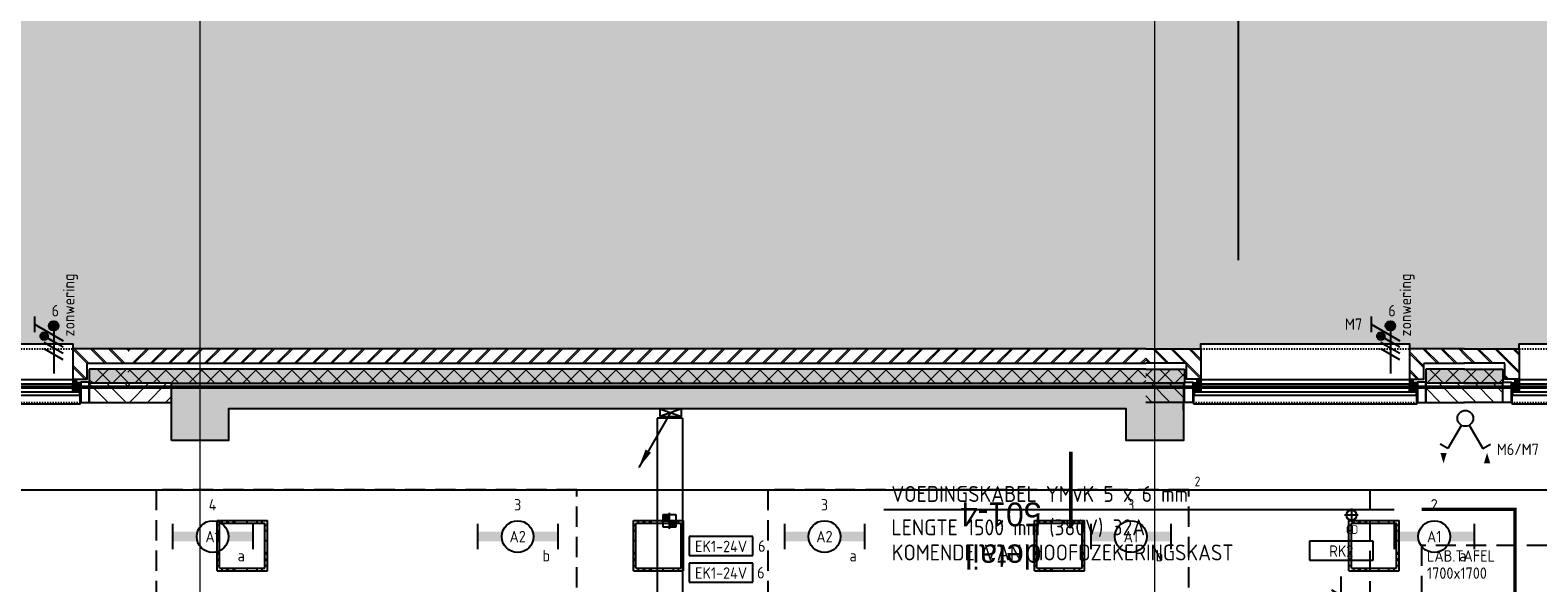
# Model space of a CAD drawing. Header units: millimetres. Extents: x -38031 to 110605, y -30229 to 92226.
# Tile 249 of 256: x 83026 to 94869, y 45052 to 49395. Entities that reach past the tile are written whole.
import ezdxf
from ezdxf.enums import TextEntityAlignment as Align

# ---------------------------------------------------------------- set-up
doc = ezdxf.new("R2010")
doc.units = ezdxf.units.MM
doc.header["$LTSCALE"] = 50
doc.set_wipeout_variables(frame=1)
for name, pattern in [('DASHDOTX2', [2, 1, -0.5, 0, -0.5]), ('E_GOOT3', [5, 4, -1]), ('HIDDEN', [9.525, 6.35, -3.175]), ('HIDDEN2', [4.7625, 3.175, -1.5875]), ('STYLE_01', [0.41664, 0.20828, -0.20836]), ('STYLE_07', [1.875, 0.625, -0.20828, 0.625, -0.20836, 0.06943, -0.13893])]:
    doc.linetypes.add(name, pattern=pattern)
for name, color, linetype in [('AL$1A---_ALGEMEEN', 8, 'Continuous'), ('AL------_MAATV', 200, 'Continuous'), ('AL------_SPARING', 2, 'Continuous'), ('AM$1A---_ARCERING', 8, 'Continuous'), ('AT$1A---_TEKST100', 8, 'Continuous'), ('BOUWKUNDIG', 8, 'Continuous'), ('brandscheiding', 5, 'HIDDEN'), ('EL6131--_KG', 3, 'Continuous'), ('EL6131--_WG', 3, 'Continuous'), ('EL6221--', 3, 'Continuous'), ('EL6223--', 3, 'Continuous'), ('EL6311--', 3, 'Continuous'), ('EL6322--', 3, 'Continuous'), ('EM6131--', 1, 'Continuous'), ('inrichting lab tafels (binas)', 8, 'Continuous'), ('LICHT_TEXT018', 1, 'Continuous'), ('ln-elec220', 7, 'Continuous'), ('Vloerdoos (2e)', 51, 'Continuous'), ('Vloerdoos (OUD)', 51, 'Continuous'), ('Zonwering', 3, 'Continuous')]:
    doc.layers.add(name, color=color, linetype=linetype)
doc.layers.add('stramien', color=1, linetype='Continuous', lineweight=15)
doc.styles.add('BURO-018', font='iso.shx', dxfattribs={"height": 90})
doc.styles.add('Geneva', font='txt')
doc.styles.get("Standard").update_dxf_attribs({"font": 'iso.shx'})
pattern_1 = [(45, (0, 0), (70.7107, -70.7107), []), (45, (7.07, -7.07), (70.7107, -70.7107), [])]
pattern_2 = [(135, (0, 0), (70.7107, 70.7107), []), (45, (299.34, -299.34), (70.7107, -70.7107), [])]
pattern_3 = [(45, (0, 0), (70.7107, -70.7107), [])]

# ---------------------------------------------------------------- blocks, each defined once
blk = doc.blocks.new('1115B6630')
at = {"color": 0}
for p, q in [((-6.3, 2), (-6.3, -2)), ((6.3, 2), (6.3, -2))]:
    blk.add_line(p, q, dxfattribs=at)
at = {"color": 0, "linetype": 'Continuous'}
blk.add_circle((0, 0), 2.5, dxfattribs=at)
at = {"color": 0}
for points in [[(-2.5, 0.75), (-6.3, 0.75), (-2.5, -0.75), (-6.3, -0.75)], [(2.5, 0.75), (6.3, 0.75), (2.5, -0.75), (6.3, -0.75)]]:
    blk.add_solid(points, dxfattribs=at)
at = {"color": 0, "linetype": 'Continuous', "style": 'BURO-018'}
for tag, p in [('E_GKAST', (0, 8)), ('E_GROEP', (0, 5)), ('E_SGROEP', (4.5, 5)), ('E_ARMCODE', (0, 0)), ('E_SLET', (4.5, -3))]:
    blk.add_attdef(tag, text='', height=1.8, dxfattribs=at).set_placement(p, align=Align.MIDDLE)
blk = doc.blocks.new('111405A')
at = {"color": 0, "linetype": 'Continuous'}
for p, q in [((-2.74, 7), (-3.95, 6.3)), ((-0.62, 3.33), (-2.74, 7)), ((0.62, 3.33), (2.74, 7)), ((2.74, 7), (3.95, 6.3))]:
    blk.add_line(p, q, dxfattribs=at)
at = {"color": 0}
for points in [[(-3.42, 7.67, 0, 1, 0), (-3.42, 9.33, 1, 1, 0)], [(3.42, 9.33, 0, 1, 0), (3.42, 7.67, 1, 1, 0)]]:
    blk.add_lwpolyline(points, format="xyseb", dxfattribs=at)
at = {"color": 0, "linetype": 'Continuous'}
blk.add_circle((0, 2.25), 1.25, dxfattribs=at)
at = {"color": 0, "linetype": 'Continuous', "style": 'BURO-018', "flags": 1}
blk.add_attdef('E_MATCODE', text='', height=1.8, dxfattribs=at).set_placement((0, 0), align=Align.MIDDLE)
blk = doc.blocks.new('E-GK-GTC-C83C')
at = {"color": 0, "linetype": 'Continuous'}
for p, q in [((-0.5, 100), (0.5, 100)), ((-0.5, -100), (0.5, -100))]:
    blk.add_line(p, q, dxfattribs=at)
blk = doc.blocks.new('E-GK-END-C8')
at = {"color": 0, "linetype": 'Continuous'}
blk.add_line((0, 100), (0, -100), dxfattribs=at)
blk = doc.blocks.new('E00112')
at = {"color": 0, "linetype": 'Continuous'}
for p, q in [((0, 1), (-1, 1)), ((-1, 1), (-1, 0)), ((-1, 0), (0, 1)), ((-1, 1), (0, 0)), ((0, 0), (0, 1)), ((-1, 0), (0, 0))]:
    blk.add_line(p, q, dxfattribs=at)
blk = doc.blocks.new('E00098')
at = {"color": 0, "linetype": 'Continuous'}
blk.add_line((0, 0), (-5, -8.66), dxfattribs=at)
blk.add_lwpolyline([(-5, -8.66, 0, 1, 0), (-3.5, -6.06, 1, 1, 0)], format="xyseb", dxfattribs=at)
blk = doc.blocks.new('Centraaldoos')
at = {"color": 1, "linetype": 'Continuous'}
for p, q in [((-2, 0), (2, 0)), ((0, -2), (0, 2))]:
    blk.add_line(p, q, dxfattribs=at)
at = {"color": 0, "linetype": 'Continuous'}
blk.add_circle((0, 0), 1.5, dxfattribs=at)
at = {"color": 0, "linetype": 'Continuous', "style": 'BURO-018'}
blk.add_attdef('AL_POSNR', text='', height=1.8, dxfattribs=at).set_placement((0, 3), align=Align.CENTER)
at = {"color": 0, "linetype": 'Continuous', "style": 'BURO-018', "flags": 1}
blk.add_attdef('AL_OMS', (0, 0), '', height=1.8, dxfattribs=at)
at = {"layer": 'AL------_MAATV', "style": 'BURO-018'}
blk.add_text('CD', height=2.531, rotation=180, dxfattribs=at).set_placement((1.61, 5.48))
blk = doc.blocks.new('Sparing 100x100')
at = {"color": 1, "linetype": 'Continuous'}
for p, q in [((-2.5, 0), (2.5, 0)), ((0, -2.5), (0, 2.5))]:
    blk.add_line(p, q, dxfattribs=at)
at = {"color": 0, "linetype": 'Continuous'}
for p, q in [((-2, 2), (2, 2)), ((-2, -2), (-2, 2)), ((2, 2), (2, -2)), ((2, -2), (-2, -2))]:
    blk.add_line(p, q, dxfattribs=at)
for points in [[(-2, 2), (0, 2), (-2, 0), (0, 0)], [(0, 0), (2, 0), (0, -2), (2, -2)]]:
    blk.add_solid(points, dxfattribs=at)
at = {"color": 0, "linetype": 'Continuous', "style": 'BURO-018'}
blk.add_attdef('AL_POSNR', text='', height=1.8, dxfattribs=at).set_placement((0, 3), align=Align.CENTER)
at = {"color": 0, "linetype": 'Continuous', "style": 'BURO-018', "flags": 1}
blk.add_attdef('AL_OMS', (0, 0), '', height=1.8, dxfattribs=at)
blk = doc.blocks.new('E00113')
at = {"color": 0, "linetype": 'Continuous'}
for p, q in [((-5, 4), (-5, 1)), ((5, 4), (-5, 4)), ((5, 1), (5, 4)), ((-5, 1), (5, 1))]:
    blk.add_line(p, q, dxfattribs=at)
at = {"color": 0, "linetype": 'Continuous', "style": 'BURO-018'}
for tag, p in [('E_TEXT1', (0, 6)), ('E_TEXT2', (0, 2.5))]:
    blk.add_attdef(tag, text='', height=1.8, dxfattribs=at).set_placement(p, align=Align.MIDDLE)
at = {"color": 0, "linetype": 'Continuous', "style": 'BURO-018', "flags": 1}
blk.add_attdef('E_MATCODE', text='', height=1.8, dxfattribs=at).set_placement((0, 0), align=Align.MIDDLE)
blk = doc.blocks.new('VLOERDOOS (2e)')
at = {"layer": 'Vloerdoos (OUD)'}
for p, q in [((0, 395), (395, 395)), ((0, 395), (0, 0)), ((20, 375), (20, 20)), ((20, 375), (375, 375)), ((40, 375), (40, 395)), ((80, 375), (80, 395)), ((90, 375), (90, 395)), ((130, 375), (130, 395)), ((140, 375), (140, 395)), ((235, 375), (235, 395)), ((315, 375), (315, 395)), ((355, 375), (355, 395)), ((375, 375), (375, 20)), ((395, 395), (395, 0)), ((0, 355), (20, 355)), ((0, 315), (20, 315)), ((0, 305), (20, 305)), ((0, 265), (20, 265)), ((0, 255), (20, 255)), ((375, 355), (395, 355)), ((375, 315), (395, 315)), ((375, 305), (395, 305)), ((375, 265), (395, 265)), ((375, 255), (395, 255)), ((0, 160), (20, 160)), ((375, 160), (395, 160)), ((0, 80), (20, 80)), ((0, 40), (20, 40)), ((0, 0), (395, 0)), ((20, 20), (375, 20)), ((40, 0), (40, 20)), ((80, 0), (80, 20)), ((90, 0), (90, 20)), ((130, 0), (130, 20)), ((140, 0), (140, 20)), ((235, 0), (235, 20)), ((315, 0), (315, 20)), ((355, 0), (355, 20)), ((375, 80), (395, 80)), ((375, 40), (395, 40))]:
    blk.add_line(p, q, dxfattribs=at)
blk = doc.blocks.new('zijdetail kozijn 2kops')
at = {"color": 0}
blk.add_wipeout([(-63, 420), (-130, 420), (-130, 262), (-63, 262)], dxfattribs=at).dxf.layer = 'AL$1A---_ALGEMEEN'
at = {"layer": 'AM$1A---_ARCERING', "linetype": 'Continuous', "lineweight": 0}
blk.add_hatch(color=256, dxfattribs=at).paths.add_polyline_path([(-54, 338), (-54, 366), (-56, 366), (-56, 266), (-31, 266), (-31, 243), (0, 243), (0, 338), (-22, 338)])
at = {"layer": 'AL$1A---_ALGEMEEN', "color": 0}
for points in [[(-63, 420), (-130, 420), (-130, 262), (-63, 262)], [(-54, 338), (-54, 366), (-56, 366), (-56, 266), (-31, 266), (-31, 243), (0, 243), (0, 338), (-22, 338)]]:
    blk.add_lwpolyline(points, close=True, dxfattribs=at)
blk = doc.blocks.new('31x_alu-1e-mk106c-p')
at = {"layer": 'AL$1A---_ALGEMEEN', "color": 0, "linetype": 'STYLE_01'}
blk.add_line((-420, 1700), (-420, -63), dxfattribs=at)
at = {"layer": 'AL$1A---_ALGEMEEN', "color": 0}
blk.add_lwpolyline([(-435, 1693), (-338, 1693), (-338, -56), (-435, -56)], close=True, dxfattribs=at)
at = {"layer": 'AL$1A---_ALGEMEEN', "color": 0, "rotation": 90}
blk.add_blockref('zijdetail kozijn 2kops', (0, 0), dxfattribs=at)
at = {"color": 0}
blk.add_wipeout([(-243, 1637), (40, 1637), (40, 0), (-243, 0)], dxfattribs=at).dxf.layer = 'AL$1A---_ALGEMEEN'
at = {"layer": 'AL$1A---_ALGEMEEN', "color": 0}
blk.add_lwpolyline([(-243, 1637), (40, 1637), (40, 0), (-243, 0)], close=True, dxfattribs=at)
at = {"color": 0}
blk.add_wipeout([(-113, -113), (-113, -434), (0, -434), (0, -113), (0, 0), (-238, 0), (-238, -113), (-114, -113)], dxfattribs=at).dxf.layer = 'AL$1A---_ALGEMEEN'
at = {"layer": 'AM$1A---_ARCERING', "linetype": 'Continuous', "lineweight": 5}
h = blk.add_hatch(dxfattribs=at)
h.set_pattern_fill('BAKSTEEN', color=256, style=0, pattern_type=2)
h.set_pattern_definition(pattern_1)
edge = h.paths.add_edge_path()
edge.add_line((-113, -113), (-113, -434))
edge.add_line((-113, -434), (0, -434))
edge.add_line((0, -434), (0, -113))
edge.add_line((0, -113), (0, 0))
edge.add_line((0, 0), (-238, 0))
edge.add_line((-238, 0), (-238, -113))
edge.add_line((-238, -113), (-114, -113))
at = {"layer": 'AM$1A---_ARCERING', "linetype": 'Continuous', "lineweight": 0}
blk.add_hatch(color=256, dxfattribs=at).paths.add_polyline_path([(-160, -130), (-270, -130), (-270, -434), (-160, -434)])
at = {"layer": 'AM$1A---_ARCERING', "linetype": 'Continuous', "lineweight": 5}
h = blk.add_hatch(dxfattribs=at)
h.set_pattern_fill('ISOLATIE', color=256, style=0, pattern_type=2)
h.set_pattern_definition(pattern_2)
h.paths.add_polyline_path([(-160, -130), (-270, -130), (-270, -434), (-160, -434)])
at = {"layer": 'AL$1A---_ALGEMEEN', "color": 0, "linetype": 'STYLE_01'}
blk.add_line((0, 1637), (0, 0), dxfattribs=at)
at = {"layer": 'AL$1A---_ALGEMEEN', "color": 0}
for p, q in [((-113, -113), (-113, -434)), ((-160, -434), (-160, -130))]:
    blk.add_line(p, q, dxfattribs=at)
at = {"layer": 'AL$1A---_ALGEMEEN', "color": 0, "flags": 128}
for points in [[(0, -434), (0, -113), (0, 0), (-238, 0), (-238, -113), (-114, -113)], [(-160, -130), (-270, -130), (-270, -434)]]:
    blk.add_lwpolyline(points, dxfattribs=at)
at = {"color": 0}
for points in [[(-338, 1637), (-338, 0), (-276, 0), (-276, 1637)], [(-420, -130), (-420, -434), (-270, -434), (-270, -130)]]:
    blk.add_wipeout(points, dxfattribs=at).dxf.layer = 'AL$1A---_ALGEMEEN'
at = {"layer": 'AM$1A---_ARCERING', "linetype": 'Continuous', "lineweight": 5}
h = blk.add_hatch(dxfattribs=at)
h.set_pattern_fill('KALKZANDSTEEN', color=256, style=0, pattern_type=2)
h.set_pattern_definition(pattern_3)
h.paths.add_polyline_path([(-420, -130), (-420, -434), (-270, -434), (-270, -130)])
at = {"layer": 'AL$1A---_ALGEMEEN', "color": 0}
for p, q in [((-366, -54), (-366, 1691)), ((-420, -130), (-420, -434))]:
    blk.add_line(p, q, dxfattribs=at)
blk.add_lwpolyline([(-338, 1637), (-338, 0), (-276, 0), (-276, 1637)], close=True, dxfattribs=at)
at = {"layer": 'AL$1A---_ALGEMEEN', "color": 0, "flags": 128}
blk.add_lwpolyline([(-270, -434), (-270, -130), (-420, -130)], dxfattribs=at)
at = {"color": 0}
blk.add_wipeout([(-113, 1750), (-113, 2071), (0, 2071), (0, 1750), (0, 1637), (-238, 1637), (-238, 1750), (-114, 1750)], dxfattribs=at).dxf.layer = 'AL$1A---_ALGEMEEN'
at = {"layer": 'AM$1A---_ARCERING', "linetype": 'Continuous', "lineweight": 0}
blk.add_hatch(color=256, dxfattribs=at).paths.add_polyline_path([(-160, 1767), (-270, 1767), (-270, 2071), (-160, 2071)])
at = {"layer": 'AM$1A---_ARCERING', "linetype": 'Continuous', "lineweight": 5}
h = blk.add_hatch(dxfattribs=at)
h.set_pattern_fill('ISOLATIE', color=256, style=0, pattern_type=2)
h.set_pattern_definition(pattern_2)
h.paths.add_polyline_path([(-160, 1767), (-270, 1767), (-270, 2071), (-160, 2071)])
h = blk.add_hatch(dxfattribs=at)
h.set_pattern_fill('BAKSTEEN', color=256, style=0, pattern_type=2)
h.set_pattern_definition(pattern_1)
edge = h.paths.add_edge_path()
edge.add_line((-113, 1750), (-113, 2071))
edge.add_line((-113, 2071), (0, 2071))
edge.add_line((0, 2071), (0, 1750))
edge.add_line((0, 1750), (0, 1637))
edge.add_line((0, 1637), (-238, 1637))
edge.add_line((-238, 1637), (-238, 1750))
edge.add_line((-238, 1750), (-114, 1750))
at = {"layer": 'AL$1A---_ALGEMEEN', "color": 0}
for p, q in [((-160, 2071), (-160, 1767)), ((-113, 1750), (-113, 2071))]:
    blk.add_line(p, q, dxfattribs=at)
at = {"layer": 'AL$1A---_ALGEMEEN', "color": 0, "flags": 128}
for points in [[(-160, 1767), (-270, 1767), (-270, 2071)], [(0, 2071), (0, 1750), (0, 1637), (-238, 1637), (-238, 1750), (-114, 1750)]]:
    blk.add_lwpolyline(points, dxfattribs=at)
at = {"color": 0}
blk.add_wipeout([(-420, 1767), (-420, 2071), (-270, 2071), (-270, 1767)], dxfattribs=at).dxf.layer = 'AL$1A---_ALGEMEEN'
at = {"layer": 'AM$1A---_ARCERING', "linetype": 'Continuous', "lineweight": 5}
h = blk.add_hatch(dxfattribs=at)
h.set_pattern_fill('KALKZANDSTEEN', color=256, style=0, pattern_type=2)
h.set_pattern_definition(pattern_3)
h.paths.add_polyline_path([(-420, 1767), (-420, 2071), (-270, 2071), (-270, 1767)])
at = {"layer": 'AL$1A---_ALGEMEEN', "color": 0}
blk.add_line((-420, 1767), (-420, 2071), dxfattribs=at)
at = {"layer": 'AL$1A---_ALGEMEEN', "color": 0, "flags": 128}
blk.add_lwpolyline([(-270, 2071), (-270, 1767), (-420, 1767)], dxfattribs=at)
at = {"layer": 'AL$1A---_ALGEMEEN', "color": 0, "xscale": -1, "rotation": 90}
blk.add_blockref('zijdetail kozijn 2kops', (0, 1637), dxfattribs=at)
blk = doc.blocks.new('detailnr plf ver')
at = {"layer": 'AL$1A---_ALGEMEEN', "color": 0, "lineweight": 50}
blk.add_line((0, -300), (0, 300), dxfattribs=at)
at = {"layer": 'AL$1A---_ALGEMEEN', "color": 0, "flags": 1}
blk.add_attdef('detailnr', (0, -300), '', height=0.2, dxfattribs=at)
at = {"layer": 'AT$1A---_TEKST100', "insert": (230, 614), "char_height": 187.13, "attachment_point": 1, "line_spacing_factor": 1.057281, "style": 'Geneva'}
blk.add_mtext('{\\C256;\\ldetail \\P501-4}', dxfattribs=at)
blk = doc.blocks.new('200254 W 211 30-06-2008')
at = {"layer": 'AM$1A---_ARCERING', "linetype": 'Continuous', "lineweight": 0}
blk.add_hatch(color=9, dxfattribs=at).paths.add_polyline_path([(18989.55, 4186.99), (18989.55, 3953.75), (19431.95, 3953.75), (19431.95, 3941.21), (20511.95, 3941.21), (20511.95, 3953.75), (21016.98, 3953.75), (21016.98, 4188.55), (20033.65, 4188.54), (20033.65, 4186.99), (19663.85, 4186.99), (19663.85, 3975.07), (19605.05, 3975.07), (19605.05, 4186.99)])
at = {"layer": 'AL$1A---_ALGEMEEN'}
for p, q in [((20885.05, 4055.3), (20885.05, 3967.7)), ((20710.63, 3948.35), (20870.53, 3948.35))]:
    blk.add_line(p, q, dxfattribs=at)
blk.add_lwpolyline([(20698.05, 3599.95), (20999.83, 3599.95), (20999.83, 3931.55), (20610.21, 3931.55), (20610.21, 3740.55), (20891.23, 3740.55), (20891.23, 3651.67), (20698.05, 3651.67)], close=True, dxfattribs=at)
at = {"layer": 'stramien', "linetype": 'STYLE_07', "ltscale": 50}
blk.add_line((19004.75, 3943.85), (21069.77, 3943.85), dxfattribs=at)
at = {"layer": 'AL$1A---_ALGEMEEN', "xscale": 0.02, "yscale": 0.02, "zscale": 0.02, "rotation": 180}
blk.add_blockref('detailnr plf ver', (20858.75, 3931.55), dxfattribs=at)
blk.add_wipeout([(20870.53, 3953.75), (20710.63, 3953.75), (20710.63, 3951.49), (20870.53, 3951.49)]).dxf.layer = 'AL$1A---_ALGEMEEN'
at = {"layer": 'AM$1A---_ARCERING', "linetype": 'Continuous', "lineweight": 5}
h = blk.add_hatch(dxfattribs=at)
h.set_pattern_fill('BAKSTEEN', color=256, style=0, pattern_type=2)
h.set_pattern_definition([(45, (0, 0), (1.41421356, -1.41421356), []), (45, (0.1414, -0.1414), (1.41421356, -1.41421356), [])])
edge = h.paths.add_edge_path()
edge.add_line((20870.53, 3953.75), (20710.63, 3953.75))
edge.add_line((20710.63, 3953.75), (20710.63, 3951.49))
edge.add_line((20710.63, 3951.49), (20870.53, 3951.49))
at = {"layer": 'AM$1A---_ARCERING', "linetype": 'Continuous', "lineweight": 0}
h = blk.add_hatch(color=256, dxfattribs=at)
edge = h.paths.add_edge_path()
edge.add_line((20710.63, 3948.35), (20870.53, 3948.35))
edge.add_line((20870.53, 3948.35), (20870.53, 3950.55))
edge.add_line((20870.53, 3950.55), (20710.63, 3950.55))
at = {"layer": 'AM$1A---_ARCERING', "linetype": 'Continuous', "lineweight": 5}
h = blk.add_hatch(dxfattribs=at)
h.set_pattern_fill('ISOLATIE', color=256, style=0, pattern_type=2)
h.set_pattern_definition([(135, (0, 0), (1.41421356, 1.41421356), []), (45, (5.9868, -5.9868), (1.41421356, -1.41421356), [])])
edge = h.paths.add_edge_path()
edge.add_line((20710.63, 3948.35), (20870.53, 3948.35))
edge.add_line((20870.53, 3948.35), (20870.53, 3950.55))
edge.add_line((20870.53, 3950.55), (20710.63, 3950.55))
at = {"layer": 'AL$1A---_ALGEMEEN'}
for p, q in [((20870.53, 3953.75), (20710.63, 3953.75)), ((20710.63, 3951.49), (20870.53, 3951.49)), ((20870.53, 3950.55), (20710.63, 3950.55))]:
    blk.add_line(p, q, dxfattribs=at)
at = {"layer": 'stramien', "linetype": 'STYLE_07', "ltscale": 50}
blk.add_line((20721.95, 2695.43), (20721.95, 4240.03), dxfattribs=at)
at = {"layer": 'AL$1A---_ALGEMEEN', "xscale": 0.02, "yscale": 0.02, "zscale": 0.02, "rotation": 89.99999999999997}
for p in [(20701.95, 3953.75), (20911.95, 3953.75)]:
    blk.add_blockref('31x_alu-1e-mk106c-p', p, dxfattribs=at)
at = {"layer": 'stramien', "linetype": 'STYLE_07', "ltscale": 50}
blk.add_line((20871.95, 2695.43), (20871.95, 4240.03), dxfattribs=at)
at = {"layer": 'AL$1A---_ALGEMEEN', "xscale": 0.02, "yscale": 0.02, "zscale": 0.02, "rotation": 89.99999999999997}
blk.add_blockref('31x_alu-1e-mk106c-p', (20961.95, 3953.75), dxfattribs=at)
blk.add_wipeout([(20717.45, 3948.35), (20710.63, 3948.35), (20710.63, 3945.35), (20717.45, 3945.35)]).dxf.layer = 'AL$1A---_ALGEMEEN'
at = {"layer": 'AM$1A---_ARCERING', "linetype": 'Continuous', "lineweight": 5}
h = blk.add_hatch(dxfattribs=at)
h.set_pattern_fill('KALKZANDSTEEN', color=256, style=0, pattern_type=2)
h.set_pattern_definition([(45, (0, 0), (1.41421356, -1.41421356), [])])
h.paths.add_polyline_path([(20717.45, 3948.35), (20710.63, 3948.35), (20710.63, 3945.35), (20717.45, 3945.35)])
at = {"layer": 'AM$1A---_ARCERING', "linetype": 'Continuous', "lineweight": 0}
blk.add_hatch(color=256, dxfattribs=at).paths.add_polyline_path([(20717.45, 3939.35), (20717.45, 3948.35), (20876.45, 3948.35), (20876.45, 3939.35), (20867.45, 3939.35), (20867.45, 3944.35), (20726.45, 3944.35), (20726.45, 3939.35)])
at = {"layer": 'AL$1A---_ALGEMEEN'}
blk.add_line((20717.45, 3948.35), (20710.63, 3948.35), dxfattribs=at)
at = {"layer": 'AL$1A---_ALGEMEEN', "flags": 128}
blk.add_lwpolyline([(20710.63, 3945.35), (20717.45, 3945.35), (20717.45, 3948.35)], dxfattribs=at)
at = {"layer": 'AL$1A---_ALGEMEEN'}
blk.add_lwpolyline([(20717.45, 3939.35), (20717.45, 3948.35), (20876.45, 3948.35), (20876.45, 3939.35), (20867.45, 3939.35), (20867.45, 3944.35), (20726.45, 3944.35), (20726.45, 3939.35)], close=True, dxfattribs=at)
blk = doc.blocks.new('E00082')
at = {"color": 0, "linetype": 'Continuous'}
for p, q in [((-3, 10.98), (-3, 8.48)), ((-3, 9.73), (1.5, 7.13)), ((0, 9.5), (0, 1)), ((1.5, 6.13), (-1.5, 7.87)), ((1.5, 5.13), (-1.5, 6.87)), ((1.5, 4.13), (-1.5, 5.87)), ((1.5, 3.13), (-1.5, 4.87))]:
    blk.add_line(p, q, dxfattribs=at)
at = {"color": 0, "const_width": 0.75}
blk.add_lwpolyline([(-0.38, 9.5, 1), (0.38, 9.5, 1)], format="xyb", close=True, dxfattribs=at)
at = {"color": 0, "linetype": 'Continuous', "const_width": 0.5}
blk.add_lwpolyline([(-1.68, 8.12, 1), (-2.18, 8.12, 1)], format="xyb", close=True, dxfattribs=at)
at = {"color": 0, "linetype": 'Continuous'}
for centre, radius in [((0, 9.5), 0.75), ((-1.93, 8.12), 0.5)]:
    blk.add_circle(centre, radius, dxfattribs=at)
at = {"color": 0, "linetype": 'Continuous', "style": 'BURO-018'}
for tag, p in [('E_GKAST', (0, 16)), ('E_GROEP', (0, 13)), ('E_SGROEP', (4.5, 13))]:
    blk.add_attdef(tag, text='', height=1.8, dxfattribs=at).set_placement(p, align=Align.MIDDLE)
at = {"color": 0, "linetype": 'Continuous', "style": 'BURO-018', "flags": 1}
for tag, p in [('E_VERMCODE', (13, 13)), ('E_MATCODE', (0, 0))]:
    blk.add_attdef(tag, text='', height=1.8, dxfattribs=at).set_placement(p, align=Align.MIDDLE)
blk = doc.blocks.new('E00080')
at = {"color": 0, "linetype": 'Continuous'}
for p, q in [((-3, 9.98), (-3, 7.48)), ((-3, 8.73), (1.5, 6.13)), ((0, 8.5), (0, 1)), ((1.5, 5.13), (-1.5, 6.87)), ((1.5, 4.13), (-1.5, 5.87)), ((1.5, 3.13), (-1.5, 4.87))]:
    blk.add_line(p, q, dxfattribs=at)
at = {"color": 0, "const_width": 0.75}
blk.add_lwpolyline([(-0.38, 8.5, 1), (0.38, 8.5, 1)], format="xyb", close=True, dxfattribs=at)
at = {"color": 0, "linetype": 'Continuous'}
blk.add_circle((0, 8.5), 0.75, dxfattribs=at)
at = {"color": 0, "linetype": 'Continuous', "style": 'BURO-018'}
for tag, p in [('E_GKAST', (0, 15)), ('E_GROEP', (0, 12)), ('E_SGROEP', (4.5, 12))]:
    blk.add_attdef(tag, text='', height=1.8, dxfattribs=at).set_placement(p, align=Align.MIDDLE)
at = {"color": 0, "linetype": 'Continuous', "style": 'BURO-018', "flags": 1}
for tag, p in [('E_VERMCODE', (13, 12)), ('E_MATCODE', (0, 0))]:
    blk.add_attdef(tag, text='', height=1.8, dxfattribs=at).set_placement(p, align=Align.MIDDLE)

msp = doc.modelspace()

# ---------------------------------------------------------------- block references
at = {"layer": 'BOUWKUNDIG', "xscale": 50, "yscale": 50, "zscale": 50}
msp.add_blockref('200254 W 211 30-06-2008', (-951737.5, -150797.3), dxfattribs=at)

# ---------------------------------------------------------------- next in the draw order: hatches: boundary and pattern name
at = {"layer": 'EL6322--'}
h = msp.add_hatch(color=256, dxfattribs=at)
edge = h.paths.add_edge_path()
edge.add_arc((83135.8, 46990.3), 30, 0, 360)
h = msp.add_hatch(color=256, dxfattribs=at)
edge = h.paths.add_edge_path()
edge.add_arc((93635.8, 46990.3), 30, 0, 360)

# ---------------------------------------------------------------- next in the draw order: linework, layer by layer
at = {"layer": 'brandscheiding', "const_width": 30}
msp.add_lwpolyline([(78570, 46590), (99310, 46590), (99310, 11160), (78730, 8750), (78760, 8510), (75050, 8120), (75050, 8320), (58090, 6520)], dxfattribs=at)
at = {"layer": 'EL6131--_WG', "linetype": 'E_GOOT3'}
msp.add_line((92085, 46410), (92085, 46470), dxfattribs=at)
at = {"layer": 'EL6322--'}
for centre in [(83135.8, 46990.3), (93635.8, 46990.3)]:
    msp.add_circle(centre, 30, dxfattribs=at)
at = {"layer": 'inrichting lab tafels (binas)', "linetype": 'HIDDEN2'}
msp.add_lwpolyline([(93955, 43645), (95655, 43645), (95655, 45345), (93955, 45345)], close=True, dxfattribs=at)
at = {"layer": 'LICHT_TEXT018', "linetype": 'HIDDEN2'}
for points in [[(84015.2, 43825.1), (87319.8, 43825.1), (87319.8, 45782.1), (84015.2, 45782.1)], [(88821.7, 43825.1), (92126.4, 43825.1), (92126.4, 45782.1), (88821.7, 45782.1)], [(93550.1, 43825.1), (96400.1, 43825.1), (96400.1, 45779.9), (93550.1, 45779.9)]]:
    msp.add_lwpolyline(points, close=True, dxfattribs=at)
at = {"layer": 'ln-elec220', "linetype": 'Continuous'}
msp.add_line((93739.5, 45625.3), (89731.6, 45625.3), dxfattribs=at)
at = {"layer": 'ln-elec220', "color": 4, "const_width": 25}
msp.add_lwpolyline([(94689.1, 44660.5), (94689.1, 45629.3), (93956.8, 45629.3)], dxfattribs=at)

# ---------------------------------------------------------------- next in the draw order: block references
at = {"layer": 'AL------_SPARING', "xscale": 25, "yscale": 25, "zscale": 25}
msp.add_blockref('Sparing 100x100', (88048.9, 45539.2), dxfattribs=at)
at = {"layer": 'AL------_SPARING', "xscale": 26.66666666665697, "yscale": 26.66666666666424, "zscale": 26.66666666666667, "rotation": 180}
msp.add_blockref('Centraaldoos', (93404.9, 45582.9), dxfattribs=at)
at = {"layer": 'EL6131--_KG', "xscale": 8959.267699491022, "rotation": 270.0000000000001}
msp.add_blockref('E-GK-GTC-C83C', (88050.5, 41867.4), dxfattribs=at)
at = {"layer": 'EL6131--_KG', "rotation": 270}
msp.add_blockref('E-GK-END-C8', (88050.5, 46347), dxfattribs=at)
at = {"layer": 'EL6131--_WG', "xscale": 60, "yscale": 170, "zscale": 60, "rotation": 270}
msp.add_blockref('E00112', (87971.4, 46360), dxfattribs=at)
at = {"layer": 'EL6221--'}
ref = msp.add_blockref('E00082', (93323.4, 45152.1), dxfattribs=dict(at, xscale=50, yscale=50, zscale=50, rotation=180))
ref.add_attrib('E_GROEP', 'K10', dxfattribs={"layer": '0', "color": 1, "linetype": 'Continuous', "height": 90, "style": 'BURO-018'}).set_placement((93323.4, 44502.1), align=Align.MIDDLE)
at = {"layer": 'EL6311--'}
ref = msp.add_blockref('1115B6630', (84459, 45415.1), dxfattribs=dict(at, xscale=50, yscale=50, zscale=50))
ref.add_attrib('E_ARMCODE', 'A1', dxfattribs={"layer": '0', "color": 1, "linetype": 'Continuous', "height": 90, "style": 'BURO-018'}).set_placement((84459, 45415.1), align=Align.MIDDLE)
ref.add_attrib('E_SLET', 'a', dxfattribs={"layer": '0', "color": 1, "linetype": 'Continuous', "height": 90, "style": 'BURO-018'}).set_placement((84684, 45265.1), align=Align.MIDDLE)
ref.add_attrib('E_GROEP', '4', dxfattribs={"layer": '0', "color": 1, "linetype": 'Continuous', "height": 90, "style": 'BURO-018'}).set_placement((84459, 45665.1), align=Align.MIDDLE)
ref = msp.add_blockref('1115B6630', (86855.3, 45415.1), dxfattribs=dict(at, xscale=50, yscale=50, zscale=50))
ref.add_attrib('E_ARMCODE', 'A2', dxfattribs={"layer": '0', "color": 1, "linetype": 'Continuous', "height": 90, "style": 'BURO-018'}).set_placement((86855.3, 45415.1), align=Align.MIDDLE)
ref.add_attrib('E_SLET', 'b', dxfattribs={"layer": '0', "color": 1, "linetype": 'Continuous', "height": 90, "style": 'BURO-018'}).set_placement((87080.3, 45265.1), align=Align.MIDDLE)
ref.add_attrib('E_GROEP', '3', dxfattribs={"layer": '0', "color": 1, "linetype": 'Continuous', "height": 90, "style": 'BURO-018'}).set_placement((86855.3, 45665.1), align=Align.MIDDLE)
ref = msp.add_blockref('1115B6630', (89265.5, 45415.1), dxfattribs=dict(at, xscale=50, yscale=50, zscale=50))
ref.add_attrib('E_ARMCODE', 'A2', dxfattribs={"layer": '0', "color": 1, "linetype": 'Continuous', "height": 90, "style": 'BURO-018'}).set_placement((89265.5, 45415.1), align=Align.MIDDLE)
ref.add_attrib('E_SLET', 'a', dxfattribs={"layer": '0', "color": 1, "linetype": 'Continuous', "height": 90, "style": 'BURO-018'}).set_placement((89490.5, 45265.1), align=Align.MIDDLE)
ref.add_attrib('E_GROEP', '3', dxfattribs={"layer": '0', "color": 1, "linetype": 'Continuous', "height": 90, "style": 'BURO-018'}).set_placement((89265.5, 45665.1), align=Align.MIDDLE)
ref = msp.add_blockref('1115B6630', (91672.2, 45415.1), dxfattribs=dict(at, xscale=50, yscale=50, zscale=50))
ref.add_attrib('E_ARMCODE', 'A1', dxfattribs={"layer": '0', "color": 1, "linetype": 'Continuous', "height": 90, "style": 'BURO-018'}).set_placement((91672.2, 45415.1), align=Align.MIDDLE)
ref.add_attrib('E_SLET', 'b', dxfattribs={"layer": '0', "color": 1, "linetype": 'Continuous', "height": 90, "style": 'BURO-018'}).set_placement((91897.2, 45265.1), align=Align.MIDDLE)
ref.add_attrib('E_GROEP', '3', dxfattribs={"layer": '0', "color": 1, "linetype": 'Continuous', "height": 90, "style": 'BURO-018'}).set_placement((91672.2, 45665.1), align=Align.MIDDLE)
ref = msp.add_blockref('1115B6630', (94055.1, 45415.1), dxfattribs=dict(at, xscale=50, yscale=50, zscale=50))
ref.add_attrib('E_ARMCODE', 'A1', dxfattribs={"layer": '0', "color": 1, "linetype": 'Continuous', "height": 90, "style": 'BURO-018'}).set_placement((94055.1, 45415.1), align=Align.MIDDLE)
ref.add_attrib('E_SLET', 'a', dxfattribs={"layer": '0', "color": 1, "linetype": 'Continuous', "height": 90, "style": 'BURO-018'}).set_placement((94280.1, 45265.1), align=Align.MIDDLE)
ref.add_attrib('E_GROEP', '2', dxfattribs={"layer": '0', "color": 1, "linetype": 'Continuous', "height": 90, "style": 'BURO-018'}).set_placement((94055.1, 45665.1), align=Align.MIDDLE)
at = {"layer": 'EL6322--', "xscale": 49.99999999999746, "yscale": 50, "zscale": 50, "rotation": 359.9997694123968}
for p in [(83210.8, 46647), (93710.8, 46647)]:
    msp.add_blockref('E00080', p, dxfattribs=at)
at = {"layer": 'EM6131--', "xscale": 50, "yscale": 50, "zscale": 50}
msp.add_blockref('E00098', (88056.4, 46390), dxfattribs=at)
at = {"layer": 'Vloerdoos (2e)', "rotation": 90}
for p in [(84889.3, 45146.4), (88159.3, 45146.6), (91309.3, 45146.6), (93779.3, 45146.6)]:
    msp.add_blockref('VLOERDOOS (2e)', p, dxfattribs=at)
at = {"layer": 'Zonwering', "xscale": 50, "yscale": 50, "zscale": 50, "rotation": 180}
msp.add_blockref('111405A', (94299.5, 46456.9), dxfattribs=at)
at = {"layer": 'Zonwering'}
ref = msp.add_blockref('E00113', (88453, 45215.4), dxfattribs=dict(at, xscale=50, yscale=50, zscale=50))
ref.add_attrib('E_TEXT1', 'EK1-24V', dxfattribs={"layer": '0', "color": 1, "linetype": 'Continuous', "height": 90, "style": 'BURO-018'}).set_placement((88453, 45337.9), align=Align.MIDDLE)
ref.add_attrib('E_TEXT2', '6', dxfattribs={"layer": '0', "color": 1, "linetype": 'Continuous', "height": 90, "style": 'BURO-018'}).set_placement((88773.1, 45340.4), align=Align.MIDDLE)
ref = msp.add_blockref('E00113', (93325.4, 45178.8), dxfattribs=dict(at, xscale=50, yscale=50, zscale=50))
ref.add_attrib('E_TEXT1', 'RK2', dxfattribs={"layer": '0', "color": 1, "linetype": 'Continuous', "height": 90, "style": 'BURO-018'}).set_placement((93325.4, 45301.3), align=Align.MIDDLE)
ref = msp.add_blockref('E00113', (88453, 45006.3), dxfattribs=dict(at, xscale=50, yscale=50, zscale=50))
ref.add_attrib('E_TEXT1', 'EK1-24V', dxfattribs={"layer": '0', "color": 1, "linetype": 'Continuous', "height": 90, "style": 'BURO-018'}).set_placement((88453, 45128.8), align=Align.MIDDLE)
ref.add_attrib('E_TEXT2', '6', dxfattribs={"layer": '0', "color": 1, "linetype": 'Continuous', "height": 90, "style": 'BURO-018'}).set_placement((88765.7, 45131.3), align=Align.MIDDLE)

# ---------------------------------------------------------------- next in the draw order: texts
at = {"layer": 'EL6223--', "color": 1, "style": 'BURO-018'}
for p in [(83373.7, 46988.3), (93873.7, 46988.3)]:
    msp.add_text('zonwering', height=90, rotation=90, dxfattribs=at).set_placement(p)
for s, p in [('6', (83194.1, 47145.7)), ('6', (93694.1, 47145.7)), ('M7', (93353.9, 47039.5))]:
    msp.add_text(s, height=90, dxfattribs=at).set_placement(p)
at = {"layer": 'inrichting lab tafels (binas)', "style": 'BURO-018'}
for s, p in [('LAB.TAFEL', (93998.3, 45218)), ('1700x1700', (93998.3, 45083))]:
    msp.add_text(s, height=90, dxfattribs=at).set_placement(p)
at = {"layer": 'ln-elec220', "linetype": 'DASHDOTX2'}
msp.add_text('2', height=75, dxfattribs=at).set_placement((92172.6, 45811.3))
at = {"layer": 'ln-elec220', "linetype": 'Continuous'}
for s, p in [('VOEDINGSKABEL YMvK 5 x 6 mm', (89790.8, 45687.5)), ('LENGTE 1500 mm (380V) 32A ', (89790.8, 45425.2)), ('KOMENDE VAN HOOFDZEKERINGSKAST', (89793.3, 45227.8))]:
    msp.add_text(s, height=125, dxfattribs=at).set_placement(p)
at = {"layer": 'Zonwering', "color": 1}
msp.add_text('M6/M7', height=90, dxfattribs=at).set_placement((94546.4, 46055.8))

doc.saveas('drawing.dxf')
